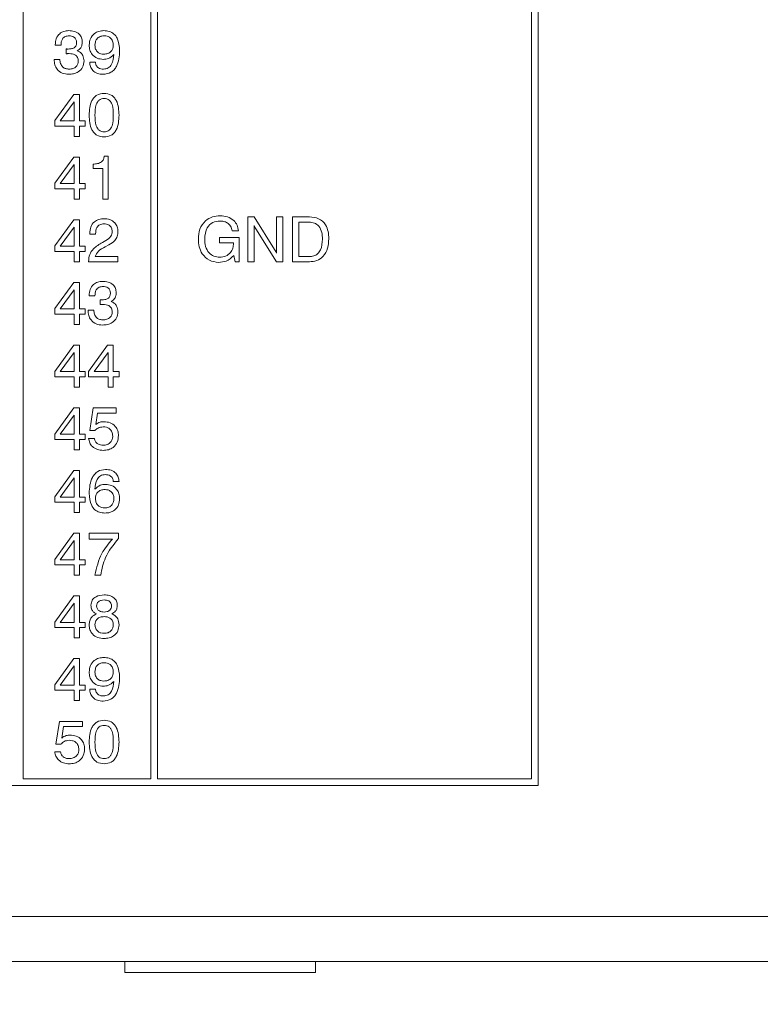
# Model space of a CAD drawing. Header units: millimetres. Extents: x 22 to 278, y 61 to 167.
# Tile 10 of 148: x 77 to 94, y 89 to 111. Entities that reach past the tile are written whole.
import ezdxf

# ---------------------------------------------------------------- set-up
doc = ezdxf.new("R2010")
doc.units = ezdxf.units.MM
doc.header["$PDSIZE"] = -1
doc.layers.get('0').update_dxf_attribs({"lineweight": 15})
doc.layers.add('標註文字', color=4, linetype='Continuous', lineweight=9)
doc.styles.add('SLDTEXTSTYLE0', font='kaiu.ttf')
doc.dimstyles.new('SLDDIMSTYLE0', dxfattribs={"dimtxt": 2.5, "dimasz": 2.5, "dimexe": 0, "dimexo": 0.0625, "dimtad": 1, "dimlfac": 2, "dimrnd": 1e-09, "dimzin": 12, "dimdsep": 46, "dimtxsty": 'SLDTEXTSTYLE0', "dimsah": 1, "dimcen": 0.09, "dimadec": 0, "dimazin": 3, "dimtfac": 1, "dimtofl": 0, "dimtmove": 0, "dimatfit": 3, "dimfxl": 0, "dimfrac": 2, "dimtolj": 1, "dimtzin": 12, "dimarcsym": 0})

# ---------------------------------------------------------------- blocks, each defined once
blk = doc.blocks.new('_D_3')
at = {"layer": 'Defpoints', "color": 0, "transparency": 16777216}
for p in [(56.981, 99.611), (126.481, 99.611), (126.481, 81.444)]:
    blk.add_point(p, dxfattribs=at)
at = {"layer": '標註文字', "color": 0, "lineweight": -2, "transparency": 16777216}
for p, q in [((56.981, 99.549), (56.981, 81.444)), ((126.481, 99.549), (126.481, 81.444)), ((59.481, 81.444), (123.981, 81.444))]:
    blk.add_line(p, q, dxfattribs=at)
at = {"layer": '標註文字', "color": 0, "transparency": 16777216}
for points in [[(59.481, 81.861), (59.481, 81.027), (56.981, 81.444)], [(123.981, 81.861), (123.981, 81.027), (126.481, 81.444)]]:
    blk.add_solid(points, dxfattribs=at)
at = {"layer": '標註文字', "color": 0, "transparency": 16777216, "insert": (91.731, 84.735), "char_height": 2.5, "attachment_point": 2, "style": 'SLDTEXTSTYLE0'}
blk.add_mtext('\\A1;139', dxfattribs=at)

msp = doc.modelspace()

# ---------------------------------------------------------------- linework, layer by layer
for p, q in [((88.5564, 94.1611), (88.5564, 132.0611)), ((77.0564, 129.6611), (77.0564, 94.3111)), ((79.9064, 94.3111), (79.9064, 129.6611)), ((80.0564, 129.6611), (80.0564, 94.3111)), ((88.4064, 94.3111), (88.4064, 129.6611)), ((77.7762, 110.7021), (77.7762, 110.7089)), ((77.9044, 110.7021), (77.7762, 110.7021)), ((78.019, 110.5068), (78.0196, 110.6136)), ((78.0236, 110.5074), (78.019, 110.5068)), ((77.7506, 110.3816), (77.8788, 110.3816)), ((77.7506, 110.3746), (77.7506, 110.3816)), ((78.5455, 110.3175), (78.6737, 110.3175)), ((77.7634, 109.014), (78.1877, 109.597)), ((78.1877, 109.597), (78.3147, 109.597)), ((78.3147, 109.597), (78.3147, 109.0072)), ((78.1993, 109.4365), (77.8838, 109.0072)), ((78.1993, 109.0072), (78.1993, 109.4365)), ((77.7634, 108.8918), (77.7634, 109.014)), ((78.1993, 108.8918), (77.7634, 108.8918)), ((77.8838, 109.0072), (78.1993, 109.0072)), ((78.1993, 108.6611), (78.1993, 108.8918)), ((78.3147, 109.0072), (78.4429, 109.0072)), ((78.3147, 108.8918), (78.3147, 108.6611)), ((78.4429, 108.8918), (78.3147, 108.8918)), ((78.4429, 109.0072), (78.4429, 108.8918)), ((78.3147, 108.6611), (78.1993, 108.6611)), ((77.7634, 107.614), (78.1877, 108.197)), ((78.1877, 108.197), (78.3147, 108.197)), ((78.3147, 108.197), (78.3147, 107.6072)), ((78.8694, 108.2226), (78.9557, 108.2226)), ((78.9557, 108.2226), (78.9557, 107.2611)), ((78.1993, 108.0365), (77.8838, 107.6072)), ((78.1993, 107.6072), (78.1993, 108.0365)), ((78.6224, 107.9406), (78.6224, 108.0431)), ((78.8403, 107.9406), (78.6224, 107.9406)), ((78.8403, 107.2611), (78.8403, 107.9406)), ((77.7634, 107.4918), (77.7634, 107.614)), ((77.8838, 107.6072), (78.1993, 107.6072)), ((78.3147, 107.6072), (78.4429, 107.6072)), ((78.4429, 107.6072), (78.4429, 107.4918)), ((78.1993, 107.4918), (77.7634, 107.4918)), ((78.1993, 107.2611), (78.1993, 107.4918)), ((78.3147, 107.4918), (78.3147, 107.2611)), ((78.4429, 107.4918), (78.3147, 107.4918)), ((78.3147, 107.2611), (78.1993, 107.2611)), ((78.9557, 107.2611), (78.8403, 107.2611)), ((77.7634, 106.214), (78.1877, 106.797)), ((78.1877, 106.797), (78.3147, 106.797)), ((78.3147, 106.797), (78.3147, 106.2072)), ((82.073, 106.8611), (82.2175, 106.8611)), ((82.073, 105.8611), (82.073, 106.8611)), ((82.2141, 106.6716), (82.2141, 105.8611)), ((82.2175, 106.8611), (82.6714, 106.1347)), ((82.7141, 106.8611), (82.8551, 106.8611)), ((82.7141, 106.0506), (82.7141, 106.8611)), ((82.8551, 106.8611), (82.8551, 105.8611)), ((83.073, 106.8611), (83.454, 106.8611)), ((83.073, 105.8611), (83.073, 106.8611)), ((83.4426, 106.7457), (83.2141, 106.7457)), ((83.2141, 106.7457), (83.2141, 105.9765)), ((78.1993, 106.6365), (77.8838, 106.2072)), ((78.1993, 106.2072), (78.1993, 106.6365)), ((78.5455, 106.4765), (78.5455, 106.4931)), ((78.6737, 106.4765), (78.5455, 106.4765)), ((78.6737, 106.4877), (78.6737, 106.4765)), ((81.8679, 106.5534), (81.7269, 106.5534)), ((82.712, 105.8611), (82.2491, 106.5977)), ((77.7634, 106.0918), (77.7634, 106.214)), ((78.8275, 106.2898), (78.9074, 106.3344)), ((78.9707, 106.2357), (78.891, 106.1944)), ((81.4398, 106.3995), (81.8807, 106.3995)), ((81.4398, 106.2842), (81.4398, 106.3995)), ((81.7525, 106.2842), (81.4398, 106.2842)), ((81.7525, 106.2717), (81.7525, 106.2842)), ((81.8807, 106.3995), (81.8807, 105.8611)), ((78.1993, 106.0918), (77.7634, 106.0918)), ((77.8838, 106.2072), (78.1993, 106.2072)), ((78.1993, 105.8611), (78.1993, 106.0918)), ((78.3147, 106.2072), (78.4429, 106.2072)), ((78.3147, 106.0918), (78.3147, 105.8611)), ((78.4429, 106.0918), (78.3147, 106.0918)), ((78.4429, 106.2072), (78.4429, 106.0918)), ((81.7914, 105.8611), (81.7605, 106.0005)), ((78.3147, 105.8611), (78.1993, 105.8611)), ((78.5198, 105.8611), (78.5198, 105.8689)), ((79.1737, 105.8611), (78.5198, 105.8611)), ((78.6649, 105.9765), (79.1737, 105.9765)), ((79.1737, 105.9765), (79.1737, 105.8611)), ((81.8807, 105.8611), (81.7914, 105.8611)), ((82.2141, 105.8611), (82.073, 105.8611)), ((82.8551, 105.8611), (82.712, 105.8611)), ((83.4486, 105.8611), (83.073, 105.8611)), ((83.2141, 105.9765), (83.4426, 105.9765)), ((77.7634, 104.814), (78.1877, 105.397)), ((78.1877, 105.397), (78.3147, 105.397)), ((78.3147, 105.397), (78.3147, 104.8072)), ((78.1993, 105.2365), (77.8838, 104.8072)), ((78.1993, 104.8072), (78.1993, 105.2365)), ((78.5326, 105.1021), (78.5326, 105.1089)), ((78.6608, 105.1021), (78.5326, 105.1021)), ((78.7754, 104.9068), (78.776, 105.0136)), ((78.78, 104.9074), (78.7754, 104.9068)), ((77.7634, 104.6918), (77.7634, 104.814)), ((78.1993, 104.6918), (77.7634, 104.6918)), ((77.8838, 104.8072), (78.1993, 104.8072)), ((78.1993, 104.4611), (78.1993, 104.6918)), ((78.3147, 104.8072), (78.4429, 104.8072)), ((78.3147, 104.6918), (78.3147, 104.4611)), ((78.4429, 104.6918), (78.3147, 104.6918)), ((78.4429, 104.8072), (78.4429, 104.6918)), ((78.507, 104.7816), (78.6352, 104.7816)), ((78.507, 104.7746), (78.507, 104.7816)), ((78.3147, 104.4611), (78.1993, 104.4611)), ((77.7634, 103.414), (78.1877, 103.997)), ((78.1993, 103.8365), (77.8838, 103.4072)), ((78.1877, 103.997), (78.3147, 103.997)), ((78.1993, 103.4072), (78.1993, 103.8365)), ((78.3147, 103.997), (78.3147, 103.4072)), ((78.5198, 103.414), (78.9441, 103.997)), ((78.9557, 103.8365), (78.6402, 103.4072)), ((78.9441, 103.997), (79.0711, 103.997)), ((78.9557, 103.4072), (78.9557, 103.8365)), ((79.0711, 103.997), (79.0711, 103.4072)), ((77.7634, 103.2918), (77.7634, 103.414)), ((77.8838, 103.4072), (78.1993, 103.4072)), ((78.3147, 103.4072), (78.4429, 103.4072)), ((78.4429, 103.4072), (78.4429, 103.2918)), ((78.5198, 103.2918), (78.5198, 103.414)), ((78.6402, 103.4072), (78.9557, 103.4072)), ((79.0711, 103.4072), (79.1993, 103.4072)), ((79.1993, 103.4072), (79.1993, 103.2918)), ((78.1993, 103.2918), (77.7634, 103.2918)), ((78.1993, 103.0611), (78.1993, 103.2918)), ((78.3147, 103.2918), (78.3147, 103.0611)), ((78.4429, 103.2918), (78.3147, 103.2918)), ((78.9557, 103.2918), (78.5198, 103.2918)), ((78.9557, 103.0611), (78.9557, 103.2918)), ((79.0711, 103.2918), (79.0711, 103.0611)), ((79.1993, 103.2918), (79.0711, 103.2918)), ((78.3147, 103.0611), (78.1993, 103.0611)), ((79.0711, 103.0611), (78.9557, 103.0611)), ((77.7634, 102.014), (78.1877, 102.597)), ((78.1877, 102.597), (78.3147, 102.597)), ((78.3147, 102.597), (78.3147, 102.0072)), ((78.5455, 102.089), (78.6238, 102.597)), ((78.6238, 102.597), (79.1366, 102.597)), ((78.7161, 102.4816), (78.6773, 102.2246)), ((79.1366, 102.4816), (78.7161, 102.4816)), ((79.1366, 102.597), (79.1366, 102.4816)), ((78.1993, 102.4365), (77.8838, 102.0072)), ((78.1993, 102.0072), (78.1993, 102.4365)), ((78.6588, 102.089), (78.5455, 102.089)), ((77.7634, 101.8918), (77.7634, 102.014)), ((78.1993, 101.8918), (77.7634, 101.8918)), ((77.8838, 102.0072), (78.1993, 102.0072)), ((78.1993, 101.6611), (78.1993, 101.8918)), ((78.3147, 102.0072), (78.4429, 102.0072)), ((78.3147, 101.8918), (78.3147, 101.6611)), ((78.4429, 101.8918), (78.3147, 101.8918)), ((78.4429, 102.0072), (78.4429, 101.8918)), ((78.5198, 101.9167), (78.648, 101.9167)), ((78.3147, 101.6611), (78.1993, 101.6611)), ((77.7634, 100.614), (78.1877, 101.197)), ((78.1877, 101.197), (78.3147, 101.197)), ((78.3147, 101.197), (78.3147, 100.6072)), ((78.1993, 101.0365), (77.8838, 100.6072)), ((78.1993, 100.6072), (78.1993, 101.0365)), ((79.1993, 100.9534), (79.0711, 100.9534)), ((77.7634, 100.4918), (77.7634, 100.614)), ((77.8838, 100.6072), (78.1993, 100.6072)), ((78.3147, 100.6072), (78.4429, 100.6072)), ((78.4429, 100.6072), (78.4429, 100.4918)), ((78.1993, 100.4918), (77.7634, 100.4918)), ((78.1993, 100.2611), (78.1993, 100.4918)), ((78.3147, 100.4918), (78.3147, 100.2611)), ((78.4429, 100.4918), (78.3147, 100.4918)), ((78.3147, 100.2611), (78.1993, 100.2611)), ((77.7634, 99.214), (78.1877, 99.797)), ((78.1993, 99.6365), (77.8838, 99.2072)), ((78.1877, 99.797), (78.3147, 99.797)), ((78.1993, 99.2072), (78.1993, 99.6365)), ((78.3147, 99.797), (78.3147, 99.2072)), ((78.5326, 99.797), (79.1865, 99.797)), ((78.5326, 99.6688), (78.5326, 99.797)), ((79.0497, 99.6688), (78.5326, 99.6688)), ((79.1865, 99.797), (79.1865, 99.6804)), ((77.7634, 99.0918), (77.7634, 99.214)), ((77.8838, 99.2072), (78.1993, 99.2072)), ((78.3147, 99.2072), (78.4429, 99.2072)), ((78.4429, 99.2072), (78.4429, 99.0918)), ((78.1993, 99.0918), (77.7634, 99.0918)), ((78.1993, 98.8611), (78.1993, 99.0918)), ((78.3147, 99.0918), (78.3147, 98.8611)), ((78.4429, 99.0918), (78.3147, 99.0918)), ((78.3147, 98.8611), (78.1993, 98.8611)), ((78.7891, 98.8611), (78.6608, 98.8611)), ((77.7634, 97.814), (78.1877, 98.397)), ((78.1877, 98.397), (78.3147, 98.397)), ((78.3147, 98.397), (78.3147, 97.8072)), ((78.1993, 98.2365), (77.8838, 97.8072)), ((78.1993, 97.8072), (78.1993, 98.2365)), ((77.7634, 97.6918), (77.7634, 97.814)), ((78.1993, 97.6918), (77.7634, 97.6918)), ((77.8838, 97.8072), (78.1993, 97.8072)), ((78.1993, 97.4611), (78.1993, 97.6918)), ((78.3147, 97.8072), (78.4429, 97.8072)), ((78.3147, 97.6918), (78.3147, 97.4611)), ((78.4429, 97.6918), (78.3147, 97.6918)), ((78.4429, 97.8072), (78.4429, 97.6918)), ((78.3147, 97.4611), (78.1993, 97.4611)), ((77.7634, 96.414), (78.1877, 96.997)), ((78.1877, 96.997), (78.3147, 96.997)), ((78.3147, 96.997), (78.3147, 96.4072)), ((78.1993, 96.8365), (77.8838, 96.4072)), ((78.1993, 96.4072), (78.1993, 96.8365)), ((77.7634, 96.2918), (77.7634, 96.414)), ((77.8838, 96.4072), (78.1993, 96.4072)), ((78.3147, 96.4072), (78.4429, 96.4072)), ((78.4429, 96.4072), (78.4429, 96.2918)), ((78.5455, 96.3175), (78.6737, 96.3175)), ((78.1993, 96.2918), (77.7634, 96.2918)), ((78.1993, 96.0611), (78.1993, 96.2918)), ((78.3147, 96.2918), (78.3147, 96.0611)), ((78.4429, 96.2918), (78.3147, 96.2918)), ((78.3147, 96.0611), (78.1993, 96.0611)), ((77.7891, 95.089), (77.8674, 95.597)), ((77.8674, 95.597), (78.3802, 95.597)), ((77.9597, 95.4816), (77.9209, 95.2246)), ((78.3802, 95.4816), (77.9597, 95.4816)), ((78.3802, 95.597), (78.3802, 95.4816)), ((77.9024, 95.089), (77.7891, 95.089)), ((77.7634, 94.9167), (77.8916, 94.9167)), ((65.4064, 94.1611), (88.5564, 94.1611)), ((77.0564, 94.3111), (79.9064, 94.3111)), ((80.0564, 94.3111), (88.4064, 94.3111)), ((122.9814, 91.2361), (60.4814, 91.2361)), ((123.9814, 90.2361), (59.4814, 90.2361)), ((79.3314, 90.2361), (79.3314, 89.9861)), ((83.5814, 89.9861), (83.5814, 90.2361)), ((79.3314, 89.9861), (83.5814, 89.9861))]:
    msp.add_line(p, q)
for points, knots in [([(77.7762, 110.7089), (77.7797, 110.7547), (77.7865, 110.846), (77.8612, 110.9553), (77.9654, 111.015), (78.0372, 111.0201), (78.0731, 111.0226)], [0, 0, 0, 0, 0.2803906, 0.559399, 0.7793652, 1, 1, 1, 1]), ([(78.0853, 110.9072), (78.0558, 110.9051), (77.997, 110.9007), (77.932, 110.8429), (77.9074, 110.7709), (77.9054, 110.725), (77.9044, 110.7021)], [0, 0, 0, 0, 0.2802242, 0.5580012, 0.7786172, 1, 1, 1, 1]), ([(78.0731, 111.0226), (78.1154, 111.0204), (78.1997, 111.016), (78.3079, 110.9598), (78.3712, 110.8665), (78.3763, 110.8), (78.3788, 110.7666)], [0, 0, 0, 0, 0.280903, 0.5601602, 0.7797064, 1, 1, 1, 1]), ([(78.2506, 110.7588), (78.2487, 110.7826), (78.2449, 110.8302), (78.1985, 110.8828), (78.141, 110.9046), (78.1039, 110.9063), (78.0853, 110.9072)], [0, 0, 0, 0, 0.2799727, 0.5582824, 0.7787932, 1, 1, 1, 1]), ([(78.5326, 110.6997), (78.5372, 110.7484), (78.5462, 110.8456), (78.6339, 110.9563), (78.7464, 111.015), (78.8226, 111.0201), (78.8608, 111.0226)], [0, 0, 0, 0, 0.2799499, 0.5590677, 0.7792407, 1, 1, 1, 1]), ([(78.864, 110.9072), (78.8331, 110.9045), (78.7714, 110.899), (78.7015, 110.8427), (78.6655, 110.7709), (78.6624, 110.7227), (78.6608, 110.6985)], [0, 0, 0, 0, 0.279985, 0.5589709, 0.7792341, 1, 1, 1, 1]), ([(78.8608, 111.0226), (78.901, 111.02), (78.9813, 111.0146), (79.0894, 110.9541), (79.1963, 110.8113), (79.2056, 110.6742), (79.2121, 110.5781)], [0, 0, 0, 0, 0.1873221, 0.3740605, 0.5610415, 1, 1, 1, 1]), ([(79.0715, 110.6997), (79.069, 110.7309), (79.0639, 110.793), (79.0094, 110.8653), (78.9371, 110.9026), (78.8884, 110.9057), (78.864, 110.9072)], [0, 0, 0, 0, 0.2801627, 0.5590906, 0.7792757, 1, 1, 1, 1]), ([(78.0196, 110.6136), (78.0271, 110.6132), (78.0404, 110.6124), (78.0538, 110.6124), (78.0597, 110.6124)], [0, 0, 0, 0, 0.55999774, 1, 1, 1, 1]), ([(78.0597, 110.6124), (78.0827, 110.6131), (78.1288, 110.6144), (78.1859, 110.6305), (78.2222, 110.6601), (78.2466, 110.7004), (78.249, 110.7355), (78.2506, 110.7588)], [0, 0, 0, 0, 0.2507958, 0.5005317, 0.6255696, 0.7505786, 1, 1, 1, 1]), ([(78.3788, 110.7666), (78.3775, 110.7445), (78.3749, 110.7003), (78.3437, 110.6246), (78.2945, 110.5936), (78.2646, 110.5747)], [0, 0, 0, 0, 0.28141835, 0.56223362, 1, 1, 1, 1]), ([(78.8475, 110.3816), (78.8002, 110.3859), (78.7057, 110.3945), (78.5976, 110.4793), (78.5401, 110.5885), (78.5351, 110.6626), (78.5326, 110.6997)], [0, 0, 0, 0, 0.2799489, 0.5591246, 0.7793094, 1, 1, 1, 1]), ([(78.6608, 110.6985), (78.6633, 110.6686), (78.6681, 110.6089), (78.7193, 110.539), (78.7881, 110.5018), (78.8349, 110.4986), (78.8584, 110.497)], [0, 0, 0, 0, 0.2802732, 0.5592722, 0.7793004, 1, 1, 1, 1]), ([(78.8584, 110.497), (78.8896, 110.4992), (78.9519, 110.5037), (79.027, 110.5544), (79.0667, 110.6262), (79.0699, 110.6752), (79.0715, 110.6997)], [0, 0, 0, 0, 0.2804705, 0.5593282, 0.7792928, 1, 1, 1, 1]), ([(78.0877, 110.5098), (78.0758, 110.5095), (78.0544, 110.509), (78.033, 110.5079), (78.0236, 110.5074)], [0, 0, 0, 0, 0.5599861, 1, 1, 1, 1]), ([(78.2891, 110.3461), (78.2861, 110.3739), (78.2802, 110.4293), (78.2028, 110.5012), (78.1314, 110.5065), (78.0877, 110.5098)], [0, 0, 0, 0, 0.2802531, 0.5596856, 1, 1, 1, 1]), ([(78.2646, 110.5747), (78.2899, 110.5632), (78.3403, 110.5403), (78.4055, 110.4608), (78.4128, 110.3891), (78.4173, 110.3453)], [0, 0, 0, 0, 0.2808991, 0.5611056, 1, 1, 1, 1]), ([(79.2121, 110.5781), (79.2046, 110.454), (79.1952, 110.2986), (79.092, 110.1477), (78.9982, 110.067), (78.9059, 110.0558), (78.8445, 110.0483)], [0, 0, 0, 0, 0.4993433, 0.6251798, 0.7508537, 1, 1, 1, 1]), ([(79.0839, 110.4888), (79.0462, 110.4538), (78.9787, 110.3913), (78.8877, 110.3846), (78.8475, 110.3816)], [0, 0, 0, 0, 0.5582752, 1, 1, 1, 1]), ([(78.8512, 110.1636), (78.889, 110.1681), (78.9459, 110.1747), (79.004, 110.2242), (79.0667, 110.3177), (79.0763, 110.4128), (79.0839, 110.4888)], [0, 0, 0, 0, 0.2488654, 0.3743622, 0.5000119, 1, 1, 1, 1]), ([(78.0729, 110.0483), (78.0242, 110.0524), (77.9271, 110.0607), (77.8153, 110.1473), (77.7577, 110.2603), (77.753, 110.3364), (77.7506, 110.3746)], [0, 0, 0, 0, 0.280115, 0.5590167, 0.7791969, 1, 1, 1, 1]), ([(77.8788, 110.3816), (77.8815, 110.3498), (77.887, 110.2864), (77.9365, 110.2082), (78.0105, 110.1684), (78.0605, 110.1652), (78.0855, 110.1636)], [0, 0, 0, 0, 0.2806915, 0.5594019, 0.7792757, 1, 1, 1, 1]), ([(78.4173, 110.3453), (78.4118, 110.297), (78.401, 110.2005), (78.301, 110.1006), (78.1859, 110.0542), (78.1106, 110.0502), (78.0729, 110.0483)], [0, 0, 0, 0, 0.2793607, 0.558332, 0.7789141, 1, 1, 1, 1]), ([(78.0855, 110.1636), (78.1145, 110.1655), (78.1724, 110.1692), (78.244, 110.2125), (78.2842, 110.2778), (78.2874, 110.3233), (78.2891, 110.3461)], [0, 0, 0, 0, 0.2806558, 0.559744, 0.7795108, 1, 1, 1, 1]), ([(78.8445, 110.0483), (78.802, 110.0511), (78.717, 110.0569), (78.6129, 110.122), (78.5534, 110.2172), (78.5481, 110.284), (78.5455, 110.3175)], [0, 0, 0, 0, 0.2805769, 0.5597012, 0.7795746, 1, 1, 1, 1]), ([(78.6737, 110.3175), (78.6767, 110.2926), (78.6828, 110.243), (78.7333, 110.1905), (78.7929, 110.1667), (78.8317, 110.1646), (78.8512, 110.1636)], [0, 0, 0, 0, 0.2797471, 0.5585119, 0.77895, 1, 1, 1, 1]), ([(78.5326, 109.1344), (78.5385, 109.2484), (78.5458, 109.391), (78.6378, 109.5314), (78.7238, 109.6059), (78.8086, 109.6159), (78.865, 109.6226)], [0, 0, 0, 0, 0.499613, 0.6253687, 0.7509512, 1, 1, 1, 1]), ([(78.865, 109.6226), (78.9215, 109.616), (79.0065, 109.6061), (79.093, 109.5319), (79.1859, 109.3916), (79.1933, 109.2486), (79.1993, 109.1344)], [0, 0, 0, 0, 0.2491408, 0.3747236, 0.5004751, 1, 1, 1, 1]), ([(78.866, 109.5072), (78.8459, 109.5058), (78.8059, 109.5031), (78.7513, 109.4743), (78.7122, 109.4276), (78.665, 109.3165), (78.6627, 109.2153), (78.6608, 109.1344)], [0, 0, 0, 0, 0.12508042, 0.24987136, 0.37479518, 0.50004988, 1, 1, 1, 1]), ([(79.0711, 109.1344), (79.0692, 109.2153), (79.0669, 109.3165), (79.0202, 109.428), (78.9809, 109.4747), (78.9261, 109.5032), (78.886, 109.5059), (78.866, 109.5072)], [0, 0, 0, 0, 0.4999047, 0.6251667, 0.7500876, 0.8748731, 1, 1, 1, 1]), ([(78.865, 108.6483), (78.8087, 108.6548), (78.724, 108.6645), (78.6382, 108.7388), (78.5457, 108.8784), (78.5384, 109.0207), (78.5326, 109.1344)], [0, 0, 0, 0, 0.2491433, 0.3747329, 0.5004724, 1, 1, 1, 1]), ([(78.6608, 109.1344), (78.6627, 109.0538), (78.6649, 108.953), (78.7125, 108.8425), (78.7516, 108.7961), (78.8061, 108.7677), (78.846, 108.765), (78.866, 108.7636)], [0, 0, 0, 0, 0.4998945, 0.6251522, 0.7500763, 0.8748793, 1, 1, 1, 1]), ([(79.1993, 109.1344), (79.1933, 109.0205), (79.1858, 108.8779), (79.0928, 108.7381), (79.0063, 108.6643), (78.9214, 108.6547), (78.865, 108.6483)], [0, 0, 0, 0, 0.4994379, 0.6251797, 0.7507906, 1, 1, 1, 1]), ([(78.866, 108.7636), (78.886, 108.7649), (78.9259, 108.7675), (78.9807, 108.7956), (79.0199, 108.8421), (79.067, 108.9529), (79.0693, 109.0538), (79.0711, 109.1344)], [0, 0, 0, 0, 0.1251067, 0.2499673, 0.374902, 0.5001477, 1, 1, 1, 1]), ([(78.6224, 108.0431), (78.6542, 108.0447), (78.7177, 108.0478), (78.8035, 108.0808), (78.8563, 108.1481), (78.865, 108.1977), (78.8694, 108.2226)], [0, 0, 0, 0, 0.28105606, 0.5603187, 0.77964875, 1, 1, 1, 1]), ([(80.9705, 106.3661), (80.9757, 106.4417), (80.9862, 106.5926), (81.1066, 106.7754), (81.2791, 106.8744), (81.3977, 106.8826), (81.457, 106.8867)], [0, 0, 0, 0, 0.2805104, 0.5594555, 0.7793826, 1, 1, 1, 1]), ([(81.457, 106.8867), (81.5118, 106.883), (81.6211, 106.8756), (81.7568, 106.7959), (81.8412, 106.6799), (81.859, 106.5956), (81.8679, 106.5534)], [0, 0, 0, 0, 0.2803652, 0.5596239, 0.7795759, 1, 1, 1, 1]), ([(78.5455, 106.4931), (78.549, 106.5416), (78.556, 106.6384), (78.6361, 106.7539), (78.7476, 106.8151), (78.8235, 106.8201), (78.8616, 106.8226)], [0, 0, 0, 0, 0.2804511, 0.5593623, 0.779308, 1, 1, 1, 1]), ([(78.8586, 106.7072), (78.828, 106.704), (78.7669, 106.6975), (78.6852, 106.6148), (78.678, 106.5359), (78.6737, 106.4877)], [0, 0, 0, 0, 0.280567, 0.5602644, 1, 1, 1, 1]), ([(79.0455, 106.5386), (79.0427, 106.5653), (79.0372, 106.6187), (78.9843, 106.676), (78.9212, 106.7038), (78.8794, 106.7061), (78.8586, 106.7072)], [0, 0, 0, 0, 0.2796101, 0.55854797, 0.77904798, 1, 1, 1, 1]), ([(78.8616, 106.8226), (78.9062, 106.8193), (78.9954, 106.8128), (79.1028, 106.7421), (79.1653, 106.6427), (79.1709, 106.5726), (79.1737, 106.5376)], [0, 0, 0, 0, 0.28044048, 0.55968058, 0.77959188, 1, 1, 1, 1]), ([(81.4526, 106.7713), (81.3961, 106.7659), (81.2833, 106.7551), (81.1306, 106.6035), (81.1187, 106.4574), (81.1115, 106.3681)], [0, 0, 0, 0, 0.2807218, 0.5601278, 1, 1, 1, 1]), ([(81.7269, 106.5534), (81.7177, 106.5885), (81.6993, 106.6587), (81.6242, 106.7314), (81.5375, 106.7667), (81.481, 106.7698), (81.4526, 106.7713)], [0, 0, 0, 0, 0.2799482, 0.5590031, 0.7792814, 1, 1, 1, 1]), ([(82.2491, 106.5977), (82.2416, 106.611), (82.2283, 106.6349), (82.2184, 106.6604), (82.2141, 106.6716)], [0, 0, 0, 0, 0.55993771, 1, 1, 1, 1]), ([(83.7397, 106.3655), (83.7374, 106.4167), (83.7328, 106.5187), (83.6741, 106.6536), (83.564, 106.7361), (83.4831, 106.7425), (83.4426, 106.7457)], [0, 0, 0, 0, 0.2811769, 0.5605901, 0.7797941, 1, 1, 1, 1]), ([(83.454, 106.8611), (83.5236, 106.8555), (83.6623, 106.8443), (83.8129, 106.7061), (83.8734, 106.5377), (83.8783, 106.4298), (83.8807, 106.3757)], [0, 0, 0, 0, 0.2800467, 0.5581152, 0.7787196, 1, 1, 1, 1]), ([(78.9074, 106.3344), (78.9487, 106.3618), (79.0064, 106.4001), (79.0417, 106.4814), (79.0442, 106.5195), (79.0455, 106.5386)], [0, 0, 0, 0, 0.5581266, 0.7790134, 1, 1, 1, 1]), ([(79.1737, 106.5376), (79.1708, 106.5016), (79.1651, 106.4297), (79.0983, 106.3149), (79.0191, 106.2657), (78.9707, 106.2357)], [0, 0, 0, 0, 0.28029121, 0.56021603, 1, 1, 1, 1]), ([(78.5198, 105.8689), (78.5238, 105.9209), (78.5316, 106.0249), (78.641, 106.1826), (78.7567, 106.2491), (78.8275, 106.2898)], [0, 0, 0, 0, 0.2799963, 0.5591981, 1, 1, 1, 1]), ([(81.4244, 105.8483), (81.3516, 105.8568), (81.206, 105.874), (81.0545, 106.0231), (80.98, 106.1953), (80.9736, 106.3091), (80.9705, 106.3661)], [0, 0, 0, 0, 0.2792699, 0.5583995, 0.7789645, 1, 1, 1, 1]), ([(81.1115, 106.3681), (81.1145, 106.3127), (81.1206, 106.2021), (81.193, 106.0604), (81.3132, 105.9745), (81.4005, 105.9673), (81.4442, 105.9636)], [0, 0, 0, 0, 0.2809446, 0.5602745, 0.7798262, 1, 1, 1, 1]), ([(81.4442, 105.9636), (81.4905, 105.9674), (81.5828, 105.975), (81.6896, 106.0563), (81.7455, 106.1631), (81.7502, 106.2355), (81.7525, 106.2717)], [0, 0, 0, 0, 0.2801884, 0.5591576, 0.7792559, 1, 1, 1, 1]), ([(83.4426, 105.9765), (83.4774, 105.9788), (83.5469, 105.9833), (83.6405, 106.0367), (83.7285, 106.1638), (83.7351, 106.2823), (83.7397, 106.3655)], [0, 0, 0, 0, 0.1872317, 0.3737734, 0.560603, 1, 1, 1, 1]), ([(83.8807, 106.3757), (83.8769, 106.3044), (83.8693, 106.1623), (83.7742, 105.9804), (83.617, 105.8739), (83.5048, 105.8654), (83.4486, 105.8611)], [0, 0, 0, 0, 0.2809357, 0.5601478, 0.7796631, 1, 1, 1, 1]), ([(78.891, 106.1944), (78.8359, 106.166), (78.738, 106.1156), (78.6871, 106.0188), (78.6649, 105.9765)], [0, 0, 0, 0, 0.56260576, 1, 1, 1, 1]), ([(81.7605, 106.0005), (81.7071, 105.9505), (81.6113, 105.861), (81.4817, 105.8522), (81.4244, 105.8483)], [0, 0, 0, 0, 0.5581992, 1, 1, 1, 1]), ([(82.6714, 106.1347), (82.6805, 106.1196), (82.6968, 106.0926), (82.7088, 106.0634), (82.7141, 106.0506)], [0, 0, 0, 0, 0.5601263, 1, 1, 1, 1]), ([(78.5326, 105.1089), (78.5361, 105.1547), (78.5429, 105.246), (78.6176, 105.3553), (78.7218, 105.415), (78.7936, 105.4201), (78.8295, 105.4226)], [0, 0, 0, 0, 0.2803906, 0.559399, 0.7793652, 1, 1, 1, 1]), ([(78.8295, 105.4226), (78.8718, 105.4204), (78.9562, 105.416), (79.0643, 105.3598), (79.1276, 105.2665), (79.1327, 105.2), (79.1352, 105.1666)], [0, 0, 0, 0, 0.280903, 0.5601602, 0.7797064, 1, 1, 1, 1]), ([(78.8417, 105.3072), (78.8122, 105.3051), (78.7534, 105.3007), (78.6884, 105.2429), (78.6638, 105.1709), (78.6618, 105.125), (78.6608, 105.1021)], [0, 0, 0, 0, 0.2802242, 0.5580012, 0.7786172, 1, 1, 1, 1]), ([(78.8161, 105.0124), (78.8392, 105.0131), (78.8852, 105.0144), (78.9424, 105.0305), (78.9786, 105.0601), (79.003, 105.1004), (79.0054, 105.1355), (79.007, 105.1588)], [0, 0, 0, 0, 0.2507958, 0.5005317, 0.6255696, 0.7505786, 1, 1, 1, 1]), ([(79.007, 105.1588), (79.0051, 105.1826), (79.0013, 105.2302), (78.955, 105.2828), (78.8974, 105.3046), (78.8603, 105.3063), (78.8417, 105.3072)], [0, 0, 0, 0, 0.2799727, 0.5582824, 0.7787932, 1, 1, 1, 1]), ([(79.1352, 105.1666), (79.1339, 105.1445), (79.1313, 105.1003), (79.1001, 105.0246), (79.051, 104.9936), (79.021, 104.9747)], [0, 0, 0, 0, 0.2814183, 0.5622336, 1, 1, 1, 1]), ([(78.776, 105.0136), (78.7835, 105.0132), (78.7968, 105.0124), (78.8102, 105.0124), (78.8161, 105.0124)], [0, 0, 0, 0, 0.55999774, 1, 1, 1, 1]), ([(78.8441, 104.9098), (78.8322, 104.9095), (78.8108, 104.909), (78.7894, 104.9079), (78.78, 104.9074)], [0, 0, 0, 0, 0.5599861, 1, 1, 1, 1]), ([(79.0455, 104.7461), (79.0425, 104.7739), (79.0366, 104.8293), (78.9593, 104.9012), (78.8878, 104.9065), (78.8441, 104.9098)], [0, 0, 0, 0, 0.2802531, 0.5596856, 1, 1, 1, 1]), ([(79.021, 104.9747), (79.0463, 104.9632), (79.0967, 104.9403), (79.1619, 104.8608), (79.1692, 104.7891), (79.1737, 104.7453)], [0, 0, 0, 0, 0.2808991, 0.5611056, 1, 1, 1, 1]), ([(78.8293, 104.4483), (78.7806, 104.4524), (78.6835, 104.4607), (78.5717, 104.5473), (78.5141, 104.6603), (78.5094, 104.7364), (78.507, 104.7746)], [0, 0, 0, 0, 0.280115, 0.5590167, 0.7791969, 1, 1, 1, 1]), ([(78.6352, 104.7816), (78.6379, 104.7498), (78.6434, 104.6864), (78.6929, 104.6082), (78.7669, 104.5684), (78.8169, 104.5652), (78.8419, 104.5636)], [0, 0, 0, 0, 0.2806915, 0.5594019, 0.7792757, 1, 1, 1, 1]), ([(79.1737, 104.7453), (79.1683, 104.697), (79.1574, 104.6005), (79.0575, 104.5006), (78.9423, 104.4542), (78.867, 104.4502), (78.8293, 104.4483)], [0, 0, 0, 0, 0.2793607, 0.558332, 0.7789141, 1, 1, 1, 1]), ([(78.8419, 104.5636), (78.8709, 104.5655), (78.9288, 104.5692), (79.0004, 104.6125), (79.0406, 104.6778), (79.0438, 104.7233), (79.0455, 104.7461)], [0, 0, 0, 0, 0.28065581, 0.559744, 0.77951076, 1, 1, 1, 1]), ([(78.6773, 102.2246), (78.7086, 102.2459), (78.7646, 102.2839), (78.8319, 102.2876), (78.8616, 102.2893)], [0, 0, 0, 0, 0.5587675, 1, 1, 1, 1]), ([(78.8616, 102.2893), (78.9091, 102.2856), (79.0041, 102.2781), (79.1162, 102.1987), (79.1785, 102.0908), (79.1838, 102.0163), (79.1865, 101.979)], [0, 0, 0, 0, 0.2803281, 0.559443, 0.7794421, 1, 1, 1, 1]), ([(78.8429, 102.1739), (78.803, 102.1694), (78.7316, 102.1614), (78.6811, 102.1111), (78.6588, 102.089)], [0, 0, 0, 0, 0.5591829, 1, 1, 1, 1]), ([(79.0583, 101.9684), (79.0555, 102.0001), (79.0501, 102.0633), (78.9918, 102.1349), (78.9171, 102.1695), (78.8677, 102.1724), (78.8429, 102.1739)], [0, 0, 0, 0, 0.2800468, 0.5588924, 0.7791575, 1, 1, 1, 1]), ([(78.8447, 101.6483), (78.801, 101.6514), (78.7136, 101.6578), (78.6066, 101.7229), (78.5377, 101.8148), (78.5258, 101.8827), (78.5198, 101.9167)], [0, 0, 0, 0, 0.2803378, 0.559784, 0.7797246, 1, 1, 1, 1]), ([(78.648, 101.9167), (78.6545, 101.8919), (78.6673, 101.8425), (78.7208, 101.7918), (78.7818, 101.7671), (78.8216, 101.7648), (78.8415, 101.7636)], [0, 0, 0, 0, 0.2796828, 0.5589423, 0.7792775, 1, 1, 1, 1]), ([(78.8415, 101.7636), (78.8731, 101.7661), (78.936, 101.771), (79.0104, 101.8233), (79.0528, 101.8942), (79.0565, 101.9436), (79.0583, 101.9684)], [0, 0, 0, 0, 0.2802804, 0.5595279, 0.7794727, 1, 1, 1, 1]), ([(79.1865, 101.979), (79.1817, 101.9287), (79.1721, 101.8282), (79.0793, 101.7154), (78.9629, 101.656), (78.8841, 101.6508), (78.8447, 101.6483)], [0, 0, 0, 0, 0.2798531, 0.55898558, 0.7792398, 1, 1, 1, 1]), ([(78.5326, 100.6928), (78.5402, 100.8162), (78.5498, 100.9708), (78.6518, 101.1212), (78.744, 101.2028), (78.8358, 101.2147), (78.8968, 101.2226)], [0, 0, 0, 0, 0.4994655, 0.6253099, 0.7509944, 1, 1, 1, 1]), ([(78.8968, 101.2226), (78.9395, 101.2199), (79.0245, 101.2146), (79.1293, 101.1492), (79.1863, 101.0529), (79.195, 100.9866), (79.1993, 100.9534)], [0, 0, 0, 0, 0.2805095, 0.5593885, 0.7793586, 1, 1, 1, 1]), ([(78.8936, 101.1072), (78.8557, 101.1028), (78.7986, 101.0963), (78.7407, 101.0464), (78.6778, 100.9528), (78.6684, 100.8576), (78.6608, 100.7815)], [0, 0, 0, 0, 0.2489413, 0.3744101, 0.5000296, 1, 1, 1, 1]), ([(79.0711, 100.9534), (79.0671, 100.9779), (79.0592, 101.0268), (79.0114, 101.0809), (78.9516, 101.1045), (78.913, 101.1063), (78.8936, 101.1072)], [0, 0, 0, 0, 0.2802594, 0.5587919, 0.7790854, 1, 1, 1, 1]), ([(78.6608, 100.7815), (78.6982, 100.8166), (78.7651, 100.8794), (78.8558, 100.8862), (78.8958, 100.8893)], [0, 0, 0, 0, 0.5584155, 1, 1, 1, 1]), ([(78.8858, 100.7739), (78.8545, 100.7717), (78.7919, 100.7673), (78.7165, 100.7163), (78.6775, 100.6439), (78.6743, 100.5948), (78.6727, 100.5702)], [0, 0, 0, 0, 0.2805061, 0.5592555, 0.7792755, 1, 1, 1, 1]), ([(79.0839, 100.5714), (79.0815, 100.6014), (79.0766, 100.6613), (79.0249, 100.7311), (78.9563, 100.7689), (78.9093, 100.7722), (78.8858, 100.7739)], [0, 0, 0, 0, 0.2802694, 0.5592761, 0.7793435, 1, 1, 1, 1]), ([(78.8958, 100.8893), (78.9433, 100.885), (79.0382, 100.8765), (79.1464, 100.7915), (79.2047, 100.6824), (79.2097, 100.608), (79.2121, 100.5708)], [0, 0, 0, 0, 0.2799912, 0.5591453, 0.7792912, 1, 1, 1, 1]), ([(78.883, 100.2483), (78.8429, 100.251), (78.7627, 100.2564), (78.6547, 100.3169), (78.5485, 100.46), (78.5392, 100.5968), (78.5326, 100.6928)], [0, 0, 0, 0, 0.187308, 0.3739974, 0.5609717, 1, 1, 1, 1]), ([(78.6727, 100.5702), (78.6753, 100.539), (78.6805, 100.4767), (78.736, 100.4051), (78.8084, 100.3683), (78.8572, 100.3652), (78.8816, 100.3636)], [0, 0, 0, 0, 0.2801461, 0.5590178, 0.7792268, 1, 1, 1, 1]), ([(78.8816, 100.3636), (78.9123, 100.3664), (78.9737, 100.372), (79.0428, 100.4283), (79.0794, 100.4993), (79.0824, 100.5473), (79.0839, 100.5714)], [0, 0, 0, 0, 0.279951, 0.5590384, 0.7792391, 1, 1, 1, 1]), ([(79.2121, 100.5708), (79.2076, 100.522), (79.1986, 100.4246), (79.1097, 100.3148), (78.9975, 100.2559), (78.9212, 100.2508), (78.883, 100.2483)], [0, 0, 0, 0, 0.2799029, 0.5591026, 0.7792861, 1, 1, 1, 1]), ([(78.6608, 98.8611), (78.6987, 99.0291), (78.7665, 99.3296), (78.9631, 99.565), (79.0497, 99.6688)], [0, 0, 0, 0, 0.5593131, 1, 1, 1, 1]), ([(79.1865, 99.6804), (79.076, 99.5443), (78.8785, 99.3012), (78.8164, 98.9957), (78.7891, 98.8611)], [0, 0, 0, 0, 0.5595515, 1, 1, 1, 1]), ([(78.5711, 98.189), (78.5767, 98.2285), (78.5881, 98.3077), (78.7015, 98.4064), (78.803, 98.4165), (78.865, 98.4226)], [0, 0, 0, 0, 0.2796398, 0.5599649, 1, 1, 1, 1]), ([(78.866, 98.3072), (78.8435, 98.306), (78.7986, 98.3036), (78.7404, 98.276), (78.7039, 98.2281), (78.7008, 98.1926), (78.6993, 98.1748)], [0, 0, 0, 0, 0.281051, 0.5604991, 0.7799093, 1, 1, 1, 1]), ([(78.865, 98.4226), (78.9046, 98.4202), (78.9836, 98.4154), (79.0835, 98.3636), (79.1507, 98.2826), (79.1575, 98.2202), (79.1608, 98.189)], [0, 0, 0, 0, 0.2808793, 0.5606272, 0.7803128, 1, 1, 1, 1]), ([(79.0326, 98.1748), (79.0315, 98.1899), (79.0294, 98.2199), (79.0059, 98.2598), (78.9533, 98.3005), (78.902, 98.3045), (78.866, 98.3072)], [0, 0, 0, 0, 0.1872321, 0.3740206, 0.5611578, 1, 1, 1, 1]), ([(78.6957, 97.9987), (78.6755, 98.0091), (78.6351, 98.0298), (78.5809, 98.094), (78.5748, 98.153), (78.5711, 98.189)], [0, 0, 0, 0, 0.2810368, 0.5613539, 1, 1, 1, 1]), ([(78.6993, 98.1748), (78.7023, 98.1521), (78.7082, 98.1065), (78.7717, 98.0478), (78.8302, 98.0417), (78.866, 98.038)], [0, 0, 0, 0, 0.2800245, 0.5603037, 1, 1, 1, 1]), ([(78.866, 98.038), (78.8887, 98.0394), (78.934, 98.0422), (78.9908, 98.0734), (79.0276, 98.1211), (79.031, 98.1569), (79.0326, 98.1748)], [0, 0, 0, 0, 0.28079149, 0.56031158, 0.77994902, 1, 1, 1, 1]), ([(79.1608, 98.189), (79.1595, 98.1665), (79.1567, 98.1214), (79.1201, 98.0463), (79.069, 98.0168), (79.0378, 97.9987)], [0, 0, 0, 0, 0.2811516, 0.5614844, 1, 1, 1, 1]), ([(78.5326, 97.7545), (78.5346, 97.7839), (78.5385, 97.8424), (78.5867, 97.9402), (78.6544, 97.9766), (78.6957, 97.9987)], [0, 0, 0, 0, 0.2812912, 0.561761, 1, 1, 1, 1]), ([(78.8652, 97.9354), (78.8363, 97.9337), (78.7789, 97.9301), (78.7069, 97.8884), (78.6659, 97.824), (78.6625, 97.7786), (78.6608, 97.7559)], [0, 0, 0, 0, 0.280768, 0.5598348, 0.7795757, 1, 1, 1, 1]), ([(79.0711, 97.7559), (79.0681, 97.7851), (79.0621, 97.8432), (79.0027, 97.9042), (78.9332, 97.932), (78.8879, 97.9343), (78.8652, 97.9354)], [0, 0, 0, 0, 0.2795459, 0.5582759, 0.7788187, 1, 1, 1, 1]), ([(79.0378, 97.9987), (79.0643, 97.986), (79.1172, 97.9607), (79.1867, 97.877), (79.1945, 97.801), (79.1993, 97.7545)], [0, 0, 0, 0, 0.2809187, 0.5611691, 1, 1, 1, 1]), ([(78.865, 97.4483), (78.8171, 97.4516), (78.7216, 97.4584), (78.6058, 97.5339), (78.5409, 97.6418), (78.5354, 97.7169), (78.5326, 97.7545)], [0, 0, 0, 0, 0.2804857, 0.5595739, 0.7794793, 1, 1, 1, 1]), ([(78.6608, 97.7559), (78.6634, 97.726), (78.6685, 97.6663), (78.7246, 97.5996), (78.7951, 97.5675), (78.8418, 97.5649), (78.8652, 97.5636)], [0, 0, 0, 0, 0.2799955, 0.5586959, 0.7789978, 1, 1, 1, 1]), ([(79.1993, 97.7545), (79.1946, 97.7064), (79.1851, 97.6101), (79.0915, 97.5054), (78.9778, 97.4545), (78.9026, 97.4503), (78.865, 97.4483)], [0, 0, 0, 0, 0.2797074, 0.5586105, 0.779038, 1, 1, 1, 1]), ([(78.8652, 97.5636), (78.8951, 97.5657), (78.9548, 97.5697), (79.0271, 97.6173), (79.0662, 97.6856), (79.0695, 97.7325), (79.0711, 97.7559)], [0, 0, 0, 0, 0.28046804, 0.55956193, 0.77946431, 1, 1, 1, 1]), ([(78.5326, 96.6997), (78.5372, 96.7484), (78.5462, 96.8456), (78.6339, 96.9563), (78.7464, 97.015), (78.8226, 97.0201), (78.8608, 97.0226)], [0, 0, 0, 0, 0.2799499, 0.5590677, 0.7792407, 1, 1, 1, 1]), ([(78.8608, 97.0226), (78.901, 97.02), (78.9813, 97.0146), (79.0894, 96.9541), (79.1963, 96.8113), (79.2056, 96.6742), (79.2121, 96.5781)], [0, 0, 0, 0, 0.1873221, 0.3740605, 0.5610415, 1, 1, 1, 1]), ([(78.864, 96.9072), (78.8331, 96.9045), (78.7714, 96.899), (78.7015, 96.8427), (78.6655, 96.7709), (78.6624, 96.7227), (78.6608, 96.6985)], [0, 0, 0, 0, 0.279985, 0.5589709, 0.7792341, 1, 1, 1, 1]), ([(79.0715, 96.6997), (79.069, 96.7309), (79.0639, 96.793), (79.0094, 96.8653), (78.9371, 96.9026), (78.8884, 96.9057), (78.864, 96.9072)], [0, 0, 0, 0, 0.2801627, 0.5590906, 0.7792757, 1, 1, 1, 1]), ([(78.8475, 96.3816), (78.8002, 96.3859), (78.7057, 96.3945), (78.5976, 96.4793), (78.5401, 96.5885), (78.5351, 96.6626), (78.5326, 96.6997)], [0, 0, 0, 0, 0.2799489, 0.5591246, 0.7793094, 1, 1, 1, 1]), ([(78.6608, 96.6985), (78.6633, 96.6686), (78.6681, 96.6089), (78.7193, 96.539), (78.7881, 96.5018), (78.8349, 96.4986), (78.8584, 96.497)], [0, 0, 0, 0, 0.2802732, 0.5592722, 0.7793004, 1, 1, 1, 1]), ([(79.2121, 96.5781), (79.2046, 96.454), (79.1952, 96.2986), (79.092, 96.1477), (78.9982, 96.067), (78.9059, 96.0558), (78.8445, 96.0483)], [0, 0, 0, 0, 0.4993433, 0.6251798, 0.7508537, 1, 1, 1, 1]), ([(78.8584, 96.497), (78.8896, 96.4992), (78.9519, 96.5037), (79.027, 96.5544), (79.0667, 96.6262), (79.0699, 96.6752), (79.0715, 96.6997)], [0, 0, 0, 0, 0.2804705, 0.5593282, 0.7792928, 1, 1, 1, 1]), ([(78.8445, 96.0483), (78.802, 96.0511), (78.717, 96.0569), (78.6129, 96.122), (78.5534, 96.2172), (78.5481, 96.284), (78.5455, 96.3175)], [0, 0, 0, 0, 0.2805769, 0.5597012, 0.7795746, 1, 1, 1, 1]), ([(78.6737, 96.3175), (78.6767, 96.2926), (78.6828, 96.243), (78.7333, 96.1905), (78.7929, 96.1667), (78.8317, 96.1646), (78.8512, 96.1636)], [0, 0, 0, 0, 0.2797471, 0.5585119, 0.77895, 1, 1, 1, 1]), ([(79.0839, 96.4888), (79.0462, 96.4538), (78.9787, 96.3913), (78.8877, 96.3846), (78.8475, 96.3816)], [0, 0, 0, 0, 0.5582752, 1, 1, 1, 1]), ([(78.8512, 96.1636), (78.889, 96.1681), (78.9459, 96.1747), (79.004, 96.2242), (79.0667, 96.3177), (79.0763, 96.4128), (79.0839, 96.4888)], [0, 0, 0, 0, 0.24886536, 0.37436215, 0.50001188, 1, 1, 1, 1]), ([(78.5326, 95.1344), (78.5385, 95.2484), (78.5458, 95.391), (78.6378, 95.5314), (78.7238, 95.6059), (78.8086, 95.6159), (78.865, 95.6226)], [0, 0, 0, 0, 0.499613, 0.6253687, 0.7509512, 1, 1, 1, 1]), ([(78.866, 95.5072), (78.8459, 95.5058), (78.8059, 95.5031), (78.7513, 95.4743), (78.7122, 95.4276), (78.665, 95.3165), (78.6627, 95.2153), (78.6608, 95.1344)], [0, 0, 0, 0, 0.12508042, 0.24987136, 0.37479518, 0.50004988, 1, 1, 1, 1]), ([(78.865, 95.6226), (78.9215, 95.616), (79.0065, 95.6061), (79.093, 95.5319), (79.1859, 95.3916), (79.1933, 95.2486), (79.1993, 95.1344)], [0, 0, 0, 0, 0.2491408, 0.3747236, 0.5004751, 1, 1, 1, 1]), ([(79.0711, 95.1344), (79.0692, 95.2153), (79.0669, 95.3165), (79.0202, 95.428), (78.9809, 95.4747), (78.9261, 95.5032), (78.886, 95.5059), (78.866, 95.5072)], [0, 0, 0, 0, 0.4999047, 0.6251667, 0.7500876, 0.8748731, 1, 1, 1, 1]), ([(77.9209, 95.2246), (77.9522, 95.2459), (78.0082, 95.2839), (78.0755, 95.2876), (78.1052, 95.2893)], [0, 0, 0, 0, 0.5587675, 1, 1, 1, 1]), ([(78.1052, 95.2893), (78.1527, 95.2856), (78.2477, 95.2781), (78.3598, 95.1987), (78.4221, 95.0908), (78.4274, 95.0163), (78.4301, 94.979)], [0, 0, 0, 0, 0.2803281, 0.559443, 0.7794421, 1, 1, 1, 1]), ([(78.0865, 95.1739), (78.0466, 95.1694), (77.9752, 95.1614), (77.9247, 95.1111), (77.9024, 95.089)], [0, 0, 0, 0, 0.5591829, 1, 1, 1, 1]), ([(78.3019, 94.9684), (78.2991, 95.0001), (78.2937, 95.0633), (78.2354, 95.1349), (78.1607, 95.1695), (78.1113, 95.1724), (78.0865, 95.1739)], [0, 0, 0, 0, 0.2800468, 0.5588924, 0.7791575, 1, 1, 1, 1]), ([(78.865, 94.6483), (78.8087, 94.6548), (78.724, 94.6645), (78.6382, 94.7388), (78.5457, 94.8784), (78.5384, 95.0207), (78.5326, 95.1344)], [0, 0, 0, 0, 0.2491433, 0.3747329, 0.5004724, 1, 1, 1, 1]), ([(78.6608, 95.1344), (78.6627, 95.0538), (78.6649, 94.953), (78.7125, 94.8425), (78.7516, 94.7961), (78.8061, 94.7677), (78.846, 94.765), (78.866, 94.7636)], [0, 0, 0, 0, 0.4998945, 0.6251522, 0.7500763, 0.8748793, 1, 1, 1, 1]), ([(79.1993, 95.1344), (79.1933, 95.0205), (79.1858, 94.8779), (79.0928, 94.7381), (79.0063, 94.6643), (78.9214, 94.6547), (78.865, 94.6483)], [0, 0, 0, 0, 0.4994379, 0.6251797, 0.7507906, 1, 1, 1, 1]), ([(78.866, 94.7636), (78.886, 94.7649), (78.9259, 94.7675), (78.9807, 94.7956), (79.0199, 94.8421), (79.067, 94.9529), (79.0693, 95.0538), (79.0711, 95.1344)], [0, 0, 0, 0, 0.1251067, 0.24996733, 0.37490196, 0.50014773, 1, 1, 1, 1]), ([(78.0883, 94.6483), (78.0446, 94.6514), (77.9572, 94.6578), (77.8502, 94.7229), (77.7813, 94.8148), (77.7694, 94.8827), (77.7634, 94.9167)], [0, 0, 0, 0, 0.28033783, 0.55978396, 0.7797246, 1, 1, 1, 1]), ([(77.8916, 94.9167), (77.8981, 94.8919), (77.9109, 94.8425), (77.9644, 94.7918), (78.0254, 94.7671), (78.0652, 94.7648), (78.0851, 94.7636)], [0, 0, 0, 0, 0.2796828, 0.5589423, 0.7792775, 1, 1, 1, 1]), ([(78.0851, 94.7636), (78.1167, 94.7661), (78.1796, 94.771), (78.254, 94.8233), (78.2964, 94.8942), (78.3, 94.9436), (78.3019, 94.9684)], [0, 0, 0, 0, 0.28028037, 0.55952786, 0.77947268, 1, 1, 1, 1]), ([(78.4301, 94.979), (78.4253, 94.9287), (78.4157, 94.8282), (78.3229, 94.7154), (78.2065, 94.656), (78.1277, 94.6508), (78.0883, 94.6483)], [0, 0, 0, 0, 0.2798531, 0.55898558, 0.7792398, 1, 1, 1, 1])]:
    msp.add_open_spline(points, degree=3, knots=knots)

# ---------------------------------------------------------------- dimensions: what is measured, and where the dimension line sits
at = {"layer": '標註文字'}
dim = msp.add_linear_dim(base=(126.4814, 81.4439), p1=(56.9814, 99.6111), p2=(126.4814, 99.6111), dimstyle='SLDDIMSTYLE0', dxfattribs=at)
dim.commit()
dim.dimension.update_dxf_attribs({"geometry": '_D_3', "text_midpoint": (91.7314, 81.4439), "dimtype": 160})

doc.saveas('drawing.dxf')
